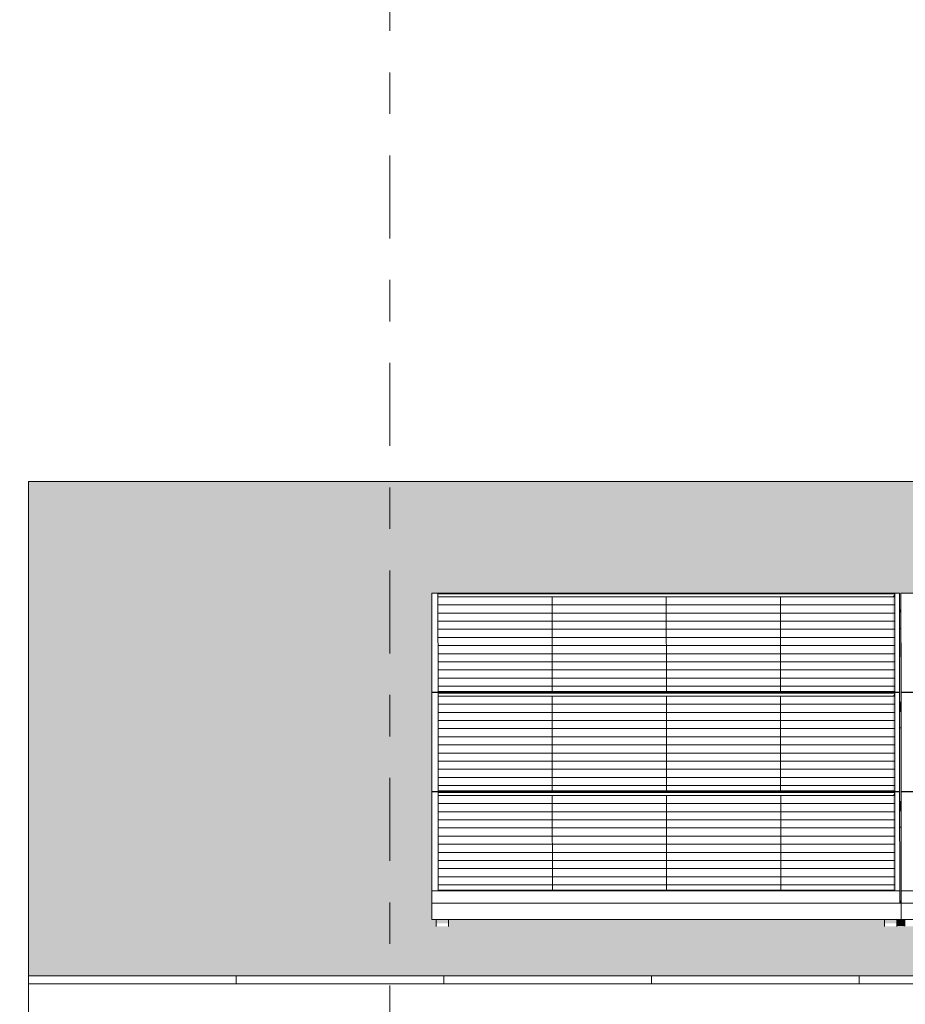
# Model space of a CAD drawing. Header units: metres. Extents: x -111 to -1, y -8 to 26.
# Tile 25 of 256: x -58.64 to -56.51, y 5.95 to 8.33. Entities that reach past the tile are written whole.
import ezdxf
from ezdxf.enums import TextEntityAlignment as Align

# ---------------------------------------------------------------- set-up
doc = ezdxf.new("R2010")
doc.units = ezdxf.units.M
doc.header["$MEASUREMENT"] = 0
doc.linetypes.add('Raster', pattern=[0.4, 0.2, -0.1, 0, -0.1])
for name, color, linetype in [('30 Dachaufbau', 7, 'Continuous'), ('70 PV-Anlage', 7, 'Continuous'), ('90 Achsraster', 7, 'Continuous'), ('94 Genehmigungsplanung Bemaßung', 7, 'Continuous')]:
    doc.layers.add(name, color=color, linetype=linetype)
doc.styles.add('ERSTELLTER_STIL_1', font='arial.ttf')
doc.styles.add('ERSTELLTER_STIL_2', font='arial.ttf')
doc.dimstyles.new('ERSTELLTER_STIL__1', dxfattribs={"dimtxt": 0.25, "dimasz": 0.19, "dimexe": 0.18, "dimexo": 0.1, "dimgap": 0, "dimtad": 1, "dimtih": 1, "dimtoh": 1, "dimzin": 0, "dimdsep": 46, "dimtxsty": 'ERSTELLTER_STIL_2', "dimblk": 'ARROWHEAD_6', "dimblk1": 'ARROWHEAD_6', "dimblk2": 'ARROWHEAD_6', "dimcen": 0.09, "dimclrd": 7, "dimclre": 7, "dimclrt": 7, "dimazin": 0, "dimtfac": 1, "dimtdec": 4, "dimtmove": 0, "dimatfit": 3, "dimfxl": 1, "dimtolj": 1, "dimtzin": 0, "dimarcsym": 0})

# ---------------------------------------------------------------- blocks, each defined once
blk = doc.blocks.new('*X3', base_point=(-27236.1321, 0))
at = {"layer": '30 Dachaufbau', "color": 7, "linetype": 'Continuous', "lineweight": 13}
for p, q in [((-58.1225, 6.0035), (-58.1225, 6.0233)), ((-58.1225, 6.0035), (-58.1225, 6.0233)), ((-57.6225, 6.0035), (-57.6225, 6.0233)), ((-57.6225, 6.0035), (-57.6225, 6.0233)), ((-57.1225, 6.0035), (-57.1225, 6.0233)), ((-57.1225, 6.0035), (-57.1225, 6.0233)), ((-56.6225, 6.0035), (-56.6225, 6.0233)), ((-56.6225, 6.0035), (-56.6225, 6.0233))]:
    blk.add_line(p, q, dxfattribs=at)
blk = doc.blocks.new('*X4', base_point=(-27236.1321, 0))
at = {"layer": '30 Dachaufbau', "linetype": 'Continuous', "lineweight": 0, "true_color": 0x000000}
blk.add_hatch(color=18, dxfattribs=at).paths.add_polyline_path([(-56.5215, 6.8599), (-56.525, 6.8599), (-56.5249, 6.6824), (-56.5214, 6.6824)])
blk = doc.blocks.new('*X5', base_point=(-27236.1321, 0))
at = {"layer": '30 Dachaufbau', "linetype": 'Continuous', "lineweight": 0, "true_color": 0x000000}
blk.add_hatch(color=18, dxfattribs=at).paths.add_polyline_path([(-56.5249, 6.6205), (-56.5247, 6.443), (-56.5213, 6.443), (-56.5214, 6.6205)])
blk = doc.blocks.new('*X6', base_point=(-27236.1321, 0))
at = {"layer": '30 Dachaufbau', "linetype": 'Continuous', "lineweight": 0, "true_color": 0x000000}
blk.add_hatch(color=18, dxfattribs=at).paths.add_polyline_path([(-56.5247, 6.3811), (-56.5246, 6.2278), (-56.5246, 6.2036), (-56.5211, 6.2036), (-56.5212, 6.3811)])
blk = doc.blocks.new('*X106', base_point=(-27236.1321, 0))
at = {"layer": '30 Dachaufbau', "linetype": 'Continuous', "lineweight": 0, "true_color": 0x000000}
h = blk.add_hatch(color=18, dxfattribs=at)
h.paths.add_polyline_path([(-58.6225, 7.2143), (-58.6225, 6.0233), (-16.8411, 6.0233), (-16.8411, 7.2143), (-22.8511, 7.2143), (-22.8511, 7.0042), (-37.6511, 7.0042), (-37.6511, 7.2143)])
h.paths.add_polyline_path([(-57.6516, 6.9157), (-57.6516, 6.9454), (-56.5251, 6.9454), (-56.525, 6.9051), (-56.5216, 6.9051), (-56.5216, 6.9157), (-56.5216, 6.9454), (-55.3951, 6.9454), (-55.395, 6.9051), (-55.3916, 6.9051), (-55.3916, 6.9157), (-55.3916, 6.9454), (-54.2651, 6.9454), (-54.265, 6.9051), (-54.2616, 6.9051), (-54.2616, 6.9157), (-54.2616, 6.9454), (-53.1351, 6.9454), (-53.135, 6.9051), (-53.1316, 6.9051), (-53.1316, 6.9157), (-53.1316, 6.9454), (-52.0051, 6.9454), (-52.005, 6.9051), (-52.0016, 6.9051), (-52.0016, 6.9157), (-52.0016, 6.9454), (-50.8751, 6.9454), (-50.875, 6.9051), (-50.8716, 6.9051), (-50.8716, 6.9157), (-50.8716, 6.9454), (-49.7451, 6.9454), (-49.745, 6.9051), (-49.7416, 6.9051), (-49.7416, 6.9157), (-49.7416, 6.9454), (-48.6151, 6.9454), (-48.615, 6.9051), (-48.6116, 6.9051), (-48.6116, 6.9157), (-48.6116, 6.9454), (-47.4851, 6.9454), (-47.485, 6.9051), (-47.4816, 6.9051), (-47.4816, 6.9157), (-47.4816, 6.9454), (-46.3551, 6.9454), (-46.355, 6.9051), (-46.3516, 6.9051), (-46.3516, 6.9157), (-46.3516, 6.9454), (-45.2251, 6.9454), (-45.225, 6.9051), (-45.2216, 6.9051), (-45.2216, 6.9157), (-45.2216, 6.9454), (-44.0951, 6.9454), (-44.095, 6.9051), (-44.0916, 6.9051), (-44.0916, 6.9157), (-44.0916, 6.9454), (-42.9651, 6.9454), (-42.965, 6.9051), (-42.9616, 6.9051), (-42.9616, 6.9157), (-42.9616, 6.9454), (-41.8351, 6.9454), (-41.835, 6.9051), (-41.8316, 6.9051), (-41.8316, 6.9157), (-41.8316, 6.9454), (-40.7051, 6.9454), (-40.705, 6.9051), (-40.7016, 6.9051), (-40.7016, 6.9157), (-40.7016, 6.9454), (-39.5751, 6.9454), (-39.575, 6.9051), (-39.5716, 6.9051), (-39.5716, 6.9157), (-39.5716, 6.9454), (-38.4451, 6.9454), (-38.445, 6.9051), (-38.4416, 6.9051), (-38.4416, 6.9157), (-38.4416, 6.9454), (-37.3151, 6.9454), (-37.315, 6.9051), (-37.3116, 6.9051), (-37.3116, 6.9157), (-37.3116, 6.9454), (-36.1851, 6.9454), (-36.185, 6.9051), (-36.1816, 6.9051), (-36.1816, 6.9157), (-36.1816, 6.9454), (-35.0551, 6.9454), (-35.055, 6.9051), (-35.0516, 6.9051), (-35.0516, 6.9157), (-35.0516, 6.9454), (-33.9251, 6.9454), (-33.925, 6.9051), (-33.9216, 6.9051), (-33.9216, 6.9157), (-33.9216, 6.9454), (-32.7951, 6.9454), (-32.795, 6.9051), (-32.7916, 6.9051), (-32.7916, 6.9157), (-32.7916, 6.9454), (-31.6651, 6.9454), (-31.665, 6.9051), (-31.6616, 6.9051), (-31.6616, 6.9157), (-31.6616, 6.9454), (-30.5351, 6.9454), (-30.535, 6.9051), (-30.5316, 6.9051), (-30.5316, 6.9157), (-30.5316, 6.9454), (-29.4051, 6.9454), (-29.405, 6.9051), (-29.4016, 6.9051), (-29.4016, 6.9157), (-29.4016, 6.9454), (-28.2751, 6.9454), (-28.275, 6.9051), (-28.2716, 6.9051), (-28.2716, 6.9157), (-28.2716, 6.9454), (-27.1451, 6.9454), (-27.145, 6.9051), (-27.1416, 6.9051), (-27.1416, 6.9157), (-27.1416, 6.9454), (-26.0151, 6.9454), (-26.015, 6.9051), (-26.0116, 6.9051), (-26.0116, 6.9157), (-26.0116, 6.9454), (-24.8851, 6.9454), (-24.885, 6.9051), (-24.8816, 6.9051), (-24.8816, 6.9157), (-24.8816, 6.9454), (-23.7551, 6.9454), (-23.755, 6.9051), (-23.7516, 6.9051), (-23.7516, 6.9157), (-23.7516, 6.9454), (-22.6251, 6.9454), (-22.625, 6.9051), (-22.6216, 6.9051), (-22.6216, 6.9157), (-22.6216, 6.9454), (-21.4951, 6.9454), (-21.495, 6.9051), (-21.4916, 6.9051), (-21.4916, 6.9157), (-21.4916, 6.9454), (-20.3651, 6.9454), (-20.365, 6.9051), (-20.3616, 6.9051), (-20.3616, 6.9157), (-20.3616, 6.9454), (-19.2351, 6.9454), (-19.235, 6.9051), (-19.2316, 6.9051), (-19.2316, 6.9157), (-19.2316, 6.9454), (-18.1051, 6.9454), (-18.105, 6.9051), (-18.1016, 6.9051), (-18.1016, 6.8995), (-18.1016, 6.8599), (-18.105, 6.8599), (-18.1049, 6.6824), (-18.1014, 6.6824), (-18.1014, 6.6768), (-18.1014, 6.6657), (-18.1014, 6.6601), (-18.1014, 6.6205), (-18.1049, 6.6205), (-18.1047, 6.443), (-18.1013, 6.443), (-18.1012, 6.4374), (-18.1012, 6.4263), (-18.1012, 6.4207), (-18.1012, 6.3811), (-18.1047, 6.3811), (-18.1046, 6.2278), (-18.1046, 6.2036), (-18.1011, 6.2036), (-18.1011, 6.1981), (-18.1011, 6.1584), (-18.1111, 6.1584), (-18.1111, 6.1427), (-18.1411, 6.1427), (-18.1411, 6.1434), (-18.1411, 6.1469), (-18.1411, 6.1584), (-19.1911, 6.1584), (-19.1911, 6.1427), (-19.2211, 6.1427), (-19.2211, 6.1434), (-19.2211, 6.1469), (-19.2211, 6.1584), (-19.2411, 6.1584), (-19.2411, 6.1427), (-19.2711, 6.1427), (-19.2711, 6.1434), (-19.2711, 6.1469), (-19.2711, 6.1584), (-20.3211, 6.1584), (-20.3211, 6.1427), (-20.3511, 6.1427), (-20.3511, 6.1434), (-20.3511, 6.1469), (-20.3511, 6.1584), (-20.3711, 6.1584), (-20.3711, 6.1427), (-20.4011, 6.1427), (-20.4011, 6.1434), (-20.4011, 6.1469), (-20.4011, 6.1584), (-21.4511, 6.1584), (-21.4511, 6.1427), (-21.4811, 6.1427), (-21.4811, 6.1434), (-21.4811, 6.1468), (-21.4811, 6.1584), (-21.5011, 6.1584), (-21.5011, 6.1427), (-21.5311, 6.1427), (-21.5311, 6.1434), (-21.5311, 6.1469), (-21.5311, 6.1584), (-22.5811, 6.1584), (-22.5811, 6.1427), (-22.6111, 6.1427), (-22.6111, 6.1434), (-22.6111, 6.1468), (-22.6111, 6.1584), (-22.6311, 6.1584), (-22.6311, 6.1427), (-22.6611, 6.1427), (-22.6611, 6.1434), (-22.6611, 6.1469), (-22.6611, 6.1584), (-23.7111, 6.1584), (-23.7111, 6.1427), (-23.7411, 6.1427), (-23.7411, 6.1434), (-23.7411, 6.1468), (-23.7411, 6.1584), (-23.7611, 6.1584), (-23.7611, 6.1427), (-23.7911, 6.1427), (-23.7911, 6.1434), (-23.7911, 6.1468), (-23.7911, 6.1584), (-24.8411, 6.1584), (-24.8411, 6.1426), (-24.8711, 6.1426), (-24.8711, 6.1434), (-24.8711, 6.1468), (-24.8711, 6.1584), (-24.8911, 6.1584), (-24.8911, 6.1426), (-24.9211, 6.1426), (-24.9211, 6.1434), (-24.9211, 6.1468), (-24.9211, 6.1584), (-25.9711, 6.1584), (-25.9711, 6.1426), (-26.0011, 6.1426), (-26.0011, 6.1434), (-26.0011, 6.1468), (-26.0011, 6.1584), (-26.0211, 6.1584), (-26.0211, 6.1426), (-26.0511, 6.1426), (-26.0511, 6.1434), (-26.0511, 6.1468), (-26.0511, 6.1584), (-27.1011, 6.1584), (-27.1011, 6.1426), (-27.1311, 6.1426), (-27.1311, 6.1434), (-27.1311, 6.1468), (-27.1311, 6.1584), (-27.1511, 6.1584), (-27.1511, 6.1426), (-27.1811, 6.1426), (-27.1811, 6.1434), (-27.1811, 6.1468), (-27.1811, 6.1584), (-28.2311, 6.1584), (-28.2311, 6.1426), (-28.2611, 6.1426), (-28.2611, 6.1434), (-28.2611, 6.1468), (-28.2611, 6.1584), (-28.2811, 6.1584), (-28.2811, 6.1426), (-28.3111, 6.1426), (-28.3111, 6.1434), (-28.3111, 6.1468), (-28.3111, 6.1584), (-29.3611, 6.1584), (-29.3611, 6.1426), (-29.3911, 6.1426), (-29.3911, 6.1434), (-29.3911, 6.1467), (-29.3911, 6.1584), (-29.4111, 6.1584), (-29.4111, 6.1426), (-29.4411, 6.1426), (-29.4411, 6.1434), (-29.4411, 6.1468), (-29.4411, 6.1584), (-30.4911, 6.1584), (-30.4911, 6.1426), (-30.5211, 6.1426), (-30.5211, 6.1434), (-30.5211, 6.1468), (-30.5211, 6.1584), (-30.5411, 6.1584), (-30.5411, 6.1426), (-30.5711, 6.1426), (-30.5711, 6.1434), (-30.5711, 6.1468), (-30.5711, 6.1584), (-31.6211, 6.1584), (-31.6211, 6.1426), (-31.6511, 6.1426), (-31.6511, 6.1434), (-31.6511, 6.1467), (-31.6511, 6.1584), (-31.6711, 6.1584), (-31.6711, 6.1426), (-31.7011, 6.1426), (-31.7011, 6.1434), (-31.7011, 6.1467), (-31.7011, 6.1584), (-32.7511, 6.1584), (-32.7511, 6.1425), (-32.7811, 6.1425), (-32.7811, 6.1434), (-32.7811, 6.1467), (-32.7811, 6.1584), (-32.8011, 6.1584), (-32.8011, 6.1425), (-32.8311, 6.1425), (-32.8311, 6.1434), (-32.8311, 6.1467), (-32.8311, 6.1584), (-33.8811, 6.1584), (-33.8811, 6.1425), (-33.9111, 6.1425), (-33.9111, 6.1434), (-33.9111, 6.1467), (-33.9111, 6.1584), (-33.9311, 6.1584), (-33.9311, 6.1425), (-33.9611, 6.1425), (-33.9611, 6.1434), (-33.9611, 6.1467), (-33.9611, 6.1584), (-35.0111, 6.1584), (-35.0111, 6.1425), (-35.0411, 6.1425), (-35.0411, 6.1434), (-35.0411, 6.1467), (-35.0411, 6.1584), (-35.0611, 6.1584), (-35.0611, 6.1425), (-35.0911, 6.1425), (-35.0911, 6.1434), (-35.0911, 6.1467), (-35.0911, 6.1584), (-36.1411, 6.1584), (-36.1411, 6.1425), (-36.1711, 6.1425), (-36.1711, 6.1434), (-36.1711, 6.1466), (-36.1711, 6.1584), (-36.1911, 6.1584), (-36.1911, 6.1425), (-36.2211, 6.1425), (-36.2211, 6.1434), (-36.2211, 6.1467), (-36.2211, 6.1584), (-37.2711, 6.1584), (-37.2711, 6.1425), (-37.3011, 6.1425), (-37.3011, 6.1434), (-37.3011, 6.1467), (-37.3011, 6.1584), (-37.3211, 6.1584), (-37.3211, 6.1425), (-37.3511, 6.1425), (-37.3511, 6.1434), (-37.3511, 6.1467), (-37.3511, 6.1584), (-38.4011, 6.1584), (-38.4011, 6.1425), (-38.4311, 6.1425), (-38.4311, 6.1434), (-38.4311, 6.1466), (-38.4311, 6.1584), (-38.4511, 6.1584), (-38.4511, 6.1425), (-38.4811, 6.1425), (-38.4811, 6.1434), (-38.4811, 6.1467), (-38.4811, 6.1584), (-39.5311, 6.1584), (-39.5311, 6.1424), (-39.5611, 6.1424), (-39.5611, 6.1434), (-39.5611, 6.1466), (-39.5611, 6.1584), (-39.5811, 6.1584), (-39.5811, 6.1424), (-39.6111, 6.1424), (-39.6111, 6.1434), (-39.6111, 6.1466), (-39.6111, 6.1584), (-40.6611, 6.1584), (-40.6611, 6.1424), (-40.6911, 6.1424), (-40.6911, 6.1434), (-40.6911, 6.1466), (-40.6911, 6.1584), (-40.7111, 6.1584), (-40.7111, 6.1424), (-40.7411, 6.1424), (-40.7411, 6.1434), (-40.7411, 6.1466), (-40.7411, 6.1584), (-41.7911, 6.1584), (-41.7911, 6.1424), (-41.8211, 6.1424), (-41.8211, 6.1434), (-41.8211, 6.1466), (-41.8211, 6.1584), (-41.8411, 6.1584), (-41.8411, 6.1424), (-41.8711, 6.1424), (-41.8711, 6.1434), (-41.8711, 6.1466), (-41.8711, 6.1584), (-42.9211, 6.1584), (-42.9211, 6.1424), (-42.9511, 6.1424), (-42.9511, 6.1434), (-42.9511, 6.1466), (-42.9511, 6.1584), (-42.9711, 6.1584), (-42.9711, 6.1424), (-43.0011, 6.1424), (-43.0011, 6.1434), (-43.0011, 6.1466), (-43.0011, 6.1584), (-44.0511, 6.1584), (-44.0511, 6.1424), (-44.0811, 6.1424), (-44.0811, 6.1434), (-44.0811, 6.1466), (-44.0811, 6.1584), (-44.1011, 6.1584), (-44.1011, 6.1424), (-44.1311, 6.1424), (-44.1311, 6.1434), (-44.1311, 6.1466), (-44.1311, 6.1584), (-45.1811, 6.1584), (-45.1811, 6.1424), (-45.2111, 6.1424), (-45.2111, 6.1434), (-45.2111, 6.1466), (-45.2111, 6.1584), (-45.2311, 6.1584), (-45.2311, 6.1424), (-45.2611, 6.1424), (-45.2611, 6.1434), (-45.2611, 6.1466), (-45.2611, 6.1584), (-46.3111, 6.1584), (-46.3111, 6.1424), (-46.3411, 6.1424), (-46.3411, 6.1434), (-46.3411, 6.1465), (-46.3411, 6.1584), (-46.3611, 6.1584), (-46.3611, 6.1424), (-46.3911, 6.1424), (-46.3911, 6.1434), (-46.3911, 6.1466), (-46.3911, 6.1584), (-47.4411, 6.1584), (-47.4411, 6.1423), (-47.4711, 6.1423), (-47.4711, 6.1434), (-47.4711, 6.1465), (-47.4711, 6.1584), (-47.4911, 6.1584), (-47.4911, 6.1423), (-47.5211, 6.1423), (-47.5211, 6.1434), (-47.5211, 6.1465), (-47.5211, 6.1584), (-48.5711, 6.1584), (-48.5711, 6.1423), (-48.6011, 6.1423), (-48.6011, 6.1434), (-48.6011, 6.1465), (-48.6011, 6.1584), (-48.6211, 6.1584), (-48.6211, 6.1423), (-48.6511, 6.1423), (-48.6511, 6.1434), (-48.6511, 6.1465), (-48.6511, 6.1584), (-49.7011, 6.1584), (-49.7011, 6.1423), (-49.7311, 6.1423), (-49.7311, 6.1434), (-49.7311, 6.1465), (-49.7311, 6.1584), (-49.7511, 6.1584), (-49.7511, 6.1423), (-49.7811, 6.1423), (-49.7811, 6.1434), (-49.7811, 6.1465), (-49.7811, 6.1584), (-50.8311, 6.1584), (-50.8311, 6.1423), (-50.8611, 6.1423), (-50.8611, 6.1434), (-50.8611, 6.1465), (-50.8611, 6.1584), (-50.8811, 6.1584), (-50.8811, 6.1423), (-50.9111, 6.1423), (-50.9111, 6.1434), (-50.9111, 6.1465), (-50.9111, 6.1584), (-51.9611, 6.1584), (-51.9611, 6.1423), (-51.9911, 6.1423), (-51.9911, 6.1434), (-51.9911, 6.1464), (-51.9911, 6.1584), (-52.0111, 6.1584), (-52.0111, 6.1423), (-52.0411, 6.1423), (-52.0411, 6.1434), (-52.0411, 6.1465), (-52.0411, 6.1584), (-53.0911, 6.1584), (-53.0911, 6.1423), (-53.1211, 6.1423), (-53.1211, 6.1434), (-53.1211, 6.1465), (-53.1211, 6.1584), (-53.1411, 6.1584), (-53.1411, 6.1423), (-53.1711, 6.1423), (-53.1711, 6.1434), (-53.1711, 6.1464), (-53.1711, 6.1584), (-54.2211, 6.1584), (-54.2211, 6.1423), (-54.2511, 6.1423), (-54.2511, 6.1434), (-54.2511, 6.1464), (-54.2511, 6.1584), (-54.2711, 6.1584), (-54.2711, 6.1423), (-54.3011, 6.1423), (-54.3011, 6.1434), (-54.3011, 6.1464), (-54.3011, 6.1584), (-55.3511, 6.1584), (-55.3511, 6.1422), (-55.3811, 6.1422), (-55.3811, 6.1434), (-55.3811, 6.1464), (-55.3811, 6.1584), (-55.4011, 6.1584), (-55.4011, 6.1422), (-55.4311, 6.1422), (-55.4311, 6.1434), (-55.4311, 6.1464), (-55.4311, 6.1584), (-56.4811, 6.1584), (-56.4811, 6.1422), (-56.5111, 6.1422), (-56.5111, 6.1434), (-56.5111, 6.1464), (-56.5111, 6.1584), (-56.5311, 6.1584), (-56.5311, 6.1422), (-56.5611, 6.1422), (-56.5611, 6.1434), (-56.5611, 6.1464), (-56.5611, 6.1584), (-57.6111, 6.1584), (-57.6111, 6.1422), (-57.6411, 6.1422), (-57.6411, 6.1434), (-57.6411, 6.1464), (-57.6411, 6.1584), (-57.6511, 6.1584), (-57.6511, 6.164), (-57.6511, 6.2036), (-57.6512, 6.3811), (-57.6512, 6.3811), (-57.6512, 6.3867), (-57.6512, 6.3978), (-57.6513, 6.4034), (-57.6513, 6.443), (-57.6514, 6.6205), (-57.6514, 6.6205), (-57.6514, 6.6261), (-57.6514, 6.6372), (-57.6514, 6.6428), (-57.6514, 6.6824), (-57.6515, 6.8599), (-57.6516, 6.8599), (-57.6516, 6.8654), (-57.6516, 6.9051)], flags=0)
blk = doc.blocks.new('Standard-Rastermarker[11]_1', base_point=(-57.7525, 10))
at = {"layer": '90 Achsraster', "color": 14, "linetype": 'Raster', "lineweight": 18, "true_color": 0xa80000}
blk.add_line((-57.7525, 9), (-57.7525, -1), dxfattribs=at)
at = {"layer": '90 Achsraster', "color": 14, "lineweight": 18, "true_color": 0xa80000, "style": 'ERSTELLTER_STIL_1'}
for tag, p in [('AC_MarkerText_1_0', (-57.7525, 10.5)), ('AC_MarkerText_1_1', (-57.7525, -2.2))]:
    blk.add_attdef(tag, text='', height=0.3, rotation=360, dxfattribs=at).set_placement(p, align=Align.TOP_CENTER)
blk = doc.blocks.new('*D128', base_point=(-27236.1321, 0))
at = {"layer": '94 Genehmigungsplanung Bemaßung', "color": 7, "linetype": 'Continuous', "lineweight": 13}
for p, q in [((-58.1625, 9.3843), (-58.1625, 9.7593)), ((-17.3411, 9.3843), (-17.3411, 9.7593)), ((-58.0625, 9.6718), (-58.2625, 9.4718)), ((-17.2411, 9.6718), (-17.4411, 9.4718)), ((-58.3125, 9.5718), (-58.1625, 9.5718)), ((-58.1625, 9.5718), (-17.3411, 9.5718))]:
    blk.add_line(p, q, dxfattribs=at)
at = {"layer": '94 Genehmigungsplanung Bemaßung', "color": 7, "lineweight": 13, "insert": (-38.1808, 9.6218), "char_height": 0.25, "attachment_point": 7, "style": 'ERSTELLTER_STIL_2'}
blk.add_mtext('\\A1;{\\pql;\\fArial|b0|i0|c0|p0;\\W1.000000;40,82}', dxfattribs=at)
blk = doc.blocks.new('ARROWHEAD_6')
at = {"color": 0, "linetype": 'Continuous', "lineweight": 0}
for p, q in [((-0.5, -0.5), (0.5, 0.5)), ((0, 0), (-1, 0))]:
    blk.add_line(p, q, dxfattribs=at)
blk = doc.blocks.new('*D131', base_point=(-27236.1321, 0))
at = {"layer": '94 Genehmigungsplanung Bemaßung', "color": 7, "linetype": 'Continuous', "lineweight": 13}
for p, q in [((-58.1625, 8.6208), (-58.1625, 8.9958)), ((-57.7525, 8.6208), (-57.7525, 8.9958)), ((-58.0625, 8.9083), (-58.2625, 8.7083)), ((-57.6525, 8.9083), (-57.8525, 8.7083)), ((-58.3125, 8.8083), (-58.1625, 8.8083)), ((-58.1625, 8.8083), (-57.7525, 8.8083))]:
    blk.add_line(p, q, dxfattribs=at)
at = {"layer": '94 Genehmigungsplanung Bemaßung', "color": 7, "lineweight": 13, "insert": (-58.6439, 8.8583), "char_height": 0.25, "attachment_point": 7, "style": 'ERSTELLTER_STIL_2'}
blk.add_mtext('\\A1;{\\pql;\\fArial|b0|i0|c0|p0;\\W1.000000;41}', dxfattribs=at)

msp = doc.modelspace()

# ---------------------------------------------------------------- hatches: boundary and pattern name
at = {"layer": '30 Dachaufbau', "linetype": 'Continuous', "lineweight": 0, "true_color": 0x000000}
for points in [[(-57.7077, 6.1478), (-57.6622, 6.1427), (-57.6459, 6.1427), (-57.6411, 6.1422), (-57.6411, 6.1464), (-57.6411, 6.1584), (-57.6511, 6.1584), (-57.6511, 6.164), (-57.6511, 6.2036), (-57.6512, 6.3811), (-57.6512, 6.3811), (-57.6512, 6.3867), (-57.6512, 6.3978), (-57.6513, 6.4034), (-57.6513, 6.443), (-57.6514, 6.6205), (-57.6514, 6.6205), (-57.6514, 6.6261), (-57.6514, 6.6372), (-57.6514, 6.6428), (-57.6514, 6.6824), (-57.6515, 6.8599), (-57.6516, 6.8599), (-57.6516, 6.8654), (-57.7081, 6.8654), (-57.708, 6.6265), (-57.7036, 6.626), (-57.708, 6.626), (-57.7078, 6.3871), (-57.7034, 6.3867), (-57.7078, 6.3867)], [(-56.5215, 6.8599), (-56.525, 6.8599), (-56.5249, 6.6824), (-56.5214, 6.6824)], [(-56.5249, 6.6205), (-56.5247, 6.443), (-56.5213, 6.443), (-56.5214, 6.6205)], [(-56.5247, 6.3811), (-56.5246, 6.2278), (-56.5246, 6.2036), (-56.5211, 6.2036), (-56.5212, 6.3811)], [(-57.6111, 6.1427), (-56.5659, 6.1428), (-56.5611, 6.1422), (-56.5611, 6.1464), (-56.5611, 6.1584), (-57.6111, 6.1584)], [(-56.5311, 6.1428), (-56.5159, 6.1428), (-56.5111, 6.1422), (-56.5111, 6.1464), (-56.5111, 6.1584), (-56.5311, 6.1584)]]:
    msp.add_hatch(color=18, dxfattribs=at).paths.add_polyline_path(points)
at = {"layer": '70 PV-Anlage', "linetype": 'Continuous', "lineweight": 0, "true_color": 0x000000}
for points in [[(-57.6516, 6.9454), (-57.6516, 6.9157), (-57.6516, 6.9051), (-57.6516, 6.9028), (-57.6514, 6.6782), (-57.6514, 6.7065)], [(-56.5414, 6.9364), (-56.5366, 6.9364), (-56.5366, 6.9438)], [(-56.5413, 6.7086), (-56.5364, 6.7086), (-56.5366, 6.9255), (-56.5366, 6.9364), (-56.5414, 6.9364)], [(-56.5366, 6.9255), (-56.5364, 6.7086), (-56.5366, 6.9438)], [(-56.5216, 6.9157), (-56.5216, 6.9051), (-56.5216, 6.9028), (-56.5214, 6.6782), (-56.5214, 6.7065), (-56.5216, 6.9454)], [(-57.6516, 6.9051), (-57.6516, 6.8654), (-57.6516, 6.8599), (-57.6516, 6.8995)], [(-56.525, 6.9051), (-56.525, 6.8995), (-56.5216, 6.8995), (-56.5216, 6.9028), (-56.5216, 6.9051)], [(-57.6516, 6.8995), (-57.6516, 6.8599), (-57.6515, 6.8599)], [(-56.525, 6.8995), (-56.525, 6.8599), (-56.5216, 6.8599), (-56.5216, 6.8624), (-56.5216, 6.8995)], [(-56.5216, 6.8624), (-56.5216, 6.8599), (-56.5216, 6.8995), (-56.5216, 6.9028)], [(-56.5216, 6.8995), (-56.5216, 6.8599), (-56.5215, 6.8599)], [(-57.6514, 6.706), (-57.6514, 6.6763), (-57.6512, 6.4374), (-57.6512, 6.4671)], [(-56.5413, 6.697), (-56.5364, 6.697), (-56.5364, 6.7044)], [(-56.5413, 6.697), (-56.5411, 6.4692), (-56.5363, 6.4692), (-56.5364, 6.697)], [(-56.5364, 6.7044), (-56.5364, 6.697), (-56.5362, 6.4692)], [(-56.5214, 6.706), (-56.5214, 6.6763), (-56.5212, 6.4374), (-56.5212, 6.4671)], [(-57.6514, 6.6428), (-57.6514, 6.6378), (-57.6514, 6.6782), (-57.6514, 6.6824)], [(-57.6514, 6.6763), (-57.6514, 6.6372), (-57.6514, 6.6657)], [(-56.5249, 6.6824), (-56.5249, 6.6768), (-56.5214, 6.6768), (-56.5214, 6.6782), (-56.5214, 6.6824)], [(-56.5249, 6.6768), (-56.5249, 6.6657), (-56.5214, 6.6657), (-56.5214, 6.6768)], [(-57.6514, 6.6261), (-57.6514, 6.6205), (-57.6514, 6.6601), (-57.6514, 6.6657)], [(-57.6514, 6.6601), (-57.6514, 6.6205), (-57.6514, 6.6205)], [(-56.5249, 6.6657), (-56.5249, 6.6601), (-56.5214, 6.6601), (-56.5214, 6.6657)], [(-56.5249, 6.6601), (-56.5249, 6.6205), (-56.5214, 6.6205), (-56.5214, 6.6261), (-56.5214, 6.6601)], [(-56.5214, 6.6261), (-56.5214, 6.6205), (-56.5214, 6.6601), (-56.5214, 6.6657)], [(-56.5214, 6.6601), (-56.5214, 6.6205), (-56.5214, 6.6205)], [(-57.6512, 6.4369), (-57.6512, 6.4263), (-57.6512, 6.4221), (-57.6511, 6.1981), (-57.6511, 6.2278), (-57.6512, 6.4667)], [(-56.5411, 6.4576), (-56.5362, 6.4576), (-56.5362, 6.4651)], [(-56.541, 6.2298), (-56.5361, 6.2298), (-56.5362, 6.4448), (-56.5362, 6.4576), (-56.5411, 6.4576)], [(-56.5361, 6.2313), (-56.5362, 6.4651), (-56.5362, 6.4448)], [(-56.5212, 6.4667), (-56.5212, 6.4369), (-56.5212, 6.4263), (-56.5212, 6.4221), (-56.5211, 6.1981), (-56.5211, 6.2278)], [(-57.6513, 6.4034), (-57.6512, 6.3978), (-57.6512, 6.4374), (-57.6513, 6.443)], [(-57.6512, 6.4369), (-57.6512, 6.3978), (-57.6512, 6.4263)], [(-56.5213, 6.443), (-56.5247, 6.443), (-56.5247, 6.4374), (-56.5213, 6.4374)], [(-56.5247, 6.4374), (-56.5247, 6.4263), (-56.5212, 6.4263), (-56.5212, 6.4374)], [(-57.6512, 6.3867), (-57.6512, 6.3817), (-57.6512, 6.4221), (-57.6512, 6.4263)], [(-57.6512, 6.4207), (-57.6512, 6.3811), (-57.6512, 6.3811)], [(-56.5212, 6.4263), (-56.5247, 6.4263), (-56.5247, 6.4207), (-56.5212, 6.4207), (-56.5212, 6.4221)], [(-56.5247, 6.4207), (-56.5247, 6.3811), (-56.5212, 6.3811), (-56.5212, 6.4207)], [(-56.5212, 6.4207), (-56.5212, 6.3811), (-56.5212, 6.3811)], [(-57.6511, 6.2036), (-57.6511, 6.164), (-57.6511, 6.1584), (-57.6511, 6.1981)], [(-56.5246, 6.1984), (-56.5211, 6.1981), (-56.5211, 6.201), (-56.5211, 6.2036), (-56.5246, 6.2036)], [(-57.6411, 6.1464), (-57.6411, 6.1434), (-57.6411, 6.1584)], [(-57.6111, 6.1584), (-57.6411, 6.1584), (-57.6411, 6.1495), (-57.6111, 6.1495)], [(-56.5611, 6.1584), (-56.5611, 6.1464), (-56.5611, 6.1434)], [(-56.5311, 6.1584), (-56.5611, 6.1584), (-56.5611, 6.1495), (-56.5311, 6.1495)], [(-56.5111, 6.1584), (-56.5111, 6.1464), (-56.5111, 6.1434)]]:
    msp.add_hatch(color=18, dxfattribs=at).paths.add_polyline_path(points)

# ---------------------------------------------------------------- linework, layer by layer
at = {"layer": '30 Dachaufbau', "color": 7, "linetype": 'Continuous', "lineweight": 13}
for p, q in [((-58.6225, 7.2143), (-58.6225, 6.0233)), ((-37.6511, 7.2143), (-58.6225, 7.2143)), ((-58.6225, 6.0035), (-58.6225, 6.0233)), ((-58.6225, 6.0233), (-16.8411, 6.0233)), ((-58.6225, 5.9044), (-58.6225, 6.0035)), ((-16.8411, 6.0035), (-58.6225, 6.0035))]:
    msp.add_line(p, q, dxfattribs=at)
at = {"layer": '70 PV-Anlage', "color": 7, "linetype": 'Continuous', "lineweight": 13}
for p, q in [((-56.5251, 6.9454), (-57.6516, 6.9454)), ((-57.6516, 6.9454), (-57.6514, 6.7065)), ((-57.6516, 6.9157), (-57.6516, 6.9454)), ((-57.6364, 6.7086), (-57.6366, 6.9438)), ((-57.6366, 6.9438), (-56.5366, 6.9438)), ((-56.5366, 6.9364), (-57.6366, 6.9364)), ((-57.3616, 6.9364), (-57.3616, 6.9365)), ((-57.3614, 6.7086), (-57.3616, 6.9364)), ((-57.0866, 6.9364), (-57.0866, 6.9365)), ((-57.0864, 6.7086), (-57.0866, 6.9364)), ((-56.8116, 6.9364), (-56.8116, 6.9365)), ((-56.8114, 6.7086), (-56.8116, 6.9364)), ((-56.5366, 6.9438), (-56.5364, 6.7086)), ((-56.5366, 6.9364), (-56.5366, 6.9438)), ((-56.5249, 6.7065), (-56.5251, 6.9454)), ((-55.3951, 6.9454), (-56.5216, 6.9454)), ((-56.5216, 6.9454), (-56.5214, 6.7065)), ((-56.5216, 6.9157), (-56.5216, 6.9454)), ((-57.6516, 6.9157), (-57.6516, 6.9051)), ((-57.6516, 6.9051), (-57.6516, 6.8995)), ((-57.6366, 6.9169), (-56.5366, 6.9169)), ((-56.5216, 6.9051), (-56.525, 6.9051)), ((-56.5216, 6.9157), (-56.5216, 6.9051)), ((-56.5216, 6.9051), (-56.5216, 6.8995)), ((-57.6516, 6.8599), (-57.6516, 6.8995)), ((-57.6516, 6.8995), (-57.6514, 6.6824)), ((-57.6365, 6.8973), (-56.5365, 6.8973)), ((-56.525, 6.8995), (-56.5216, 6.8995)), ((-56.5216, 6.8599), (-56.5216, 6.8995)), ((-56.5216, 6.8995), (-56.5214, 6.6824)), ((-57.6516, 6.8654), (-57.6516, 6.8599)), ((-57.6365, 6.8777), (-56.5365, 6.8777)), ((-57.6365, 6.8581), (-56.5365, 6.8581)), ((-56.525, 6.8599), (-56.5216, 6.8599)), ((-57.6365, 6.8385), (-56.5365, 6.8385)), ((-57.6365, 6.8189), (-56.5365, 6.8189)), ((-57.6365, 6.7993), (-56.5365, 6.7993)), ((-57.6365, 6.7797), (-56.5365, 6.7797)), ((-57.6364, 6.7601), (-56.5365, 6.7601)), ((-57.6364, 6.7405), (-56.5364, 6.7405)), ((-57.6364, 6.7209), (-56.5364, 6.7209)), ((-57.6514, 6.7065), (-56.5249, 6.7065)), ((-57.6514, 6.706), (-57.6514, 6.7065)), ((-56.5249, 6.706), (-57.6514, 6.706)), ((-57.6514, 6.706), (-57.6512, 6.4671)), ((-57.6514, 6.6763), (-57.6514, 6.706)), ((-56.5364, 6.7086), (-57.6364, 6.7086)), ((-57.6362, 6.4692), (-57.6364, 6.7044)), ((-57.6364, 6.7044), (-56.5364, 6.7044)), ((-56.5364, 6.697), (-57.6364, 6.697)), ((-57.3614, 6.697), (-57.3614, 6.6971)), ((-57.3613, 6.4692), (-57.3614, 6.697)), ((-57.0864, 6.697), (-57.0864, 6.6971)), ((-57.0863, 6.4692), (-57.0864, 6.697)), ((-56.8114, 6.697), (-56.8114, 6.6971)), ((-56.8113, 6.4692), (-56.8114, 6.697)), ((-56.5364, 6.7044), (-56.5362, 6.4692)), ((-56.5364, 6.697), (-56.5364, 6.7044)), ((-56.5249, 6.706), (-56.5249, 6.7065)), ((-56.5247, 6.4671), (-56.5249, 6.706)), ((-56.5214, 6.7065), (-55.3949, 6.7065)), ((-56.5214, 6.706), (-56.5214, 6.7065)), ((-55.3949, 6.706), (-56.5214, 6.706)), ((-56.5214, 6.706), (-56.5212, 6.4671)), ((-56.5214, 6.6763), (-56.5214, 6.706)), ((-57.6514, 6.6824), (-57.6514, 6.6768)), ((-57.6514, 6.6763), (-57.6514, 6.6657)), ((-57.6364, 6.6775), (-56.5364, 6.6775)), ((-56.5214, 6.6824), (-56.5249, 6.6824)), ((-56.5249, 6.6768), (-56.5214, 6.6768)), ((-56.5214, 6.6768), (-56.5214, 6.6824)), ((-56.5214, 6.6763), (-56.5214, 6.6657)), ((-57.6514, 6.6657), (-57.6514, 6.6601)), ((-57.6514, 6.6205), (-57.6514, 6.6601)), ((-57.6514, 6.6601), (-57.6513, 6.443)), ((-57.6364, 6.6579), (-56.5364, 6.6579)), ((-56.5214, 6.6657), (-56.5249, 6.6657)), ((-56.5249, 6.6601), (-56.5214, 6.6601)), ((-56.5214, 6.6657), (-56.5214, 6.6601)), ((-56.5214, 6.6205), (-56.5214, 6.6601)), ((-56.5214, 6.6601), (-56.5213, 6.443)), ((-57.6514, 6.6428), (-57.6514, 6.6372)), ((-57.6514, 6.6261), (-57.6514, 6.6205)), ((-57.6364, 6.6383), (-56.5364, 6.6383)), ((-56.5249, 6.6205), (-56.5214, 6.6205)), ((-57.6364, 6.6187), (-56.5364, 6.6187)), ((-57.6363, 6.5991), (-56.5363, 6.5991)), ((-57.6363, 6.5795), (-56.5363, 6.5795)), ((-57.6363, 6.5599), (-56.5363, 6.5599)), ((-57.6363, 6.5403), (-56.5363, 6.5403)), ((-57.6363, 6.5207), (-56.5363, 6.5207)), ((-57.6363, 6.5011), (-56.5363, 6.5011)), ((-57.6363, 6.4815), (-56.5363, 6.4815)), ((-57.6512, 6.4671), (-56.5247, 6.4671)), ((-57.6512, 6.4667), (-57.6512, 6.4671)), ((-56.5247, 6.4667), (-57.6512, 6.4667)), ((-57.6512, 6.4667), (-57.6511, 6.2278)), ((-57.6512, 6.4369), (-57.6512, 6.4667)), ((-56.5362, 6.4692), (-57.6362, 6.4692)), ((-57.6361, 6.2298), (-57.6362, 6.4651)), ((-57.6362, 6.4651), (-56.5362, 6.4651)), ((-56.5362, 6.4576), (-57.6362, 6.4576)), ((-57.3612, 6.4576), (-57.3612, 6.4577)), ((-57.3611, 6.2298), (-57.3612, 6.4576)), ((-57.0862, 6.4576), (-57.0862, 6.4577)), ((-57.0861, 6.2298), (-57.0862, 6.4576)), ((-56.8112, 6.4576), (-56.8112, 6.4577)), ((-56.8111, 6.2298), (-56.8112, 6.4576)), ((-56.5362, 6.4651), (-56.5361, 6.2298)), ((-56.5362, 6.4576), (-56.5362, 6.4651)), ((-56.5247, 6.4667), (-56.5247, 6.4671)), ((-56.5246, 6.2278), (-56.5247, 6.4667)), ((-56.5212, 6.4671), (-55.3947, 6.4671)), ((-56.5212, 6.4667), (-56.5212, 6.4671)), ((-55.3947, 6.4667), (-56.5212, 6.4667)), ((-56.5212, 6.4667), (-56.5211, 6.2278)), ((-56.5212, 6.4369), (-56.5212, 6.4667)), ((-57.6513, 6.443), (-57.6512, 6.4374)), ((-57.6512, 6.4369), (-57.6512, 6.4263)), ((-57.6362, 6.4381), (-56.5362, 6.4381)), ((-56.5213, 6.443), (-56.5247, 6.443)), ((-56.5247, 6.4374), (-56.5212, 6.4374)), ((-56.5212, 6.4374), (-56.5213, 6.443)), ((-56.5212, 6.4369), (-56.5212, 6.4263)), ((-57.6512, 6.4263), (-57.6512, 6.4207)), ((-57.6512, 6.4207), (-57.6511, 6.2036)), ((-57.6512, 6.3811), (-57.6512, 6.4207)), ((-57.6362, 6.4185), (-56.5362, 6.4185)), ((-56.5212, 6.4263), (-56.5247, 6.4263)), ((-56.5247, 6.4207), (-56.5212, 6.4207)), ((-56.5212, 6.4263), (-56.5212, 6.4207)), ((-56.5212, 6.3811), (-56.5212, 6.4207)), ((-56.5212, 6.4207), (-56.5211, 6.2036)), ((-57.6513, 6.4034), (-57.6512, 6.3978)), ((-57.6512, 6.3867), (-57.6512, 6.3811)), ((-57.6362, 6.3989), (-56.5362, 6.3989)), ((-57.6362, 6.3793), (-56.5362, 6.3793)), ((-57.6362, 6.3597), (-56.5362, 6.3597)), ((-56.5247, 6.3811), (-56.5212, 6.3811)), ((-57.6362, 6.3401), (-56.5362, 6.3401)), ((-57.6361, 6.3205), (-56.5362, 6.3205)), ((-57.6361, 6.3009), (-56.5361, 6.3009)), ((-57.6361, 6.2813), (-56.5361, 6.2813)), ((-57.6361, 6.2617), (-56.5361, 6.2617)), ((-57.6361, 6.2421), (-56.5361, 6.2421)), ((-57.6511, 6.2278), (-56.5246, 6.2278)), ((-57.6511, 6.2036), (-57.6511, 6.2278)), ((-56.5361, 6.2298), (-57.6361, 6.2298)), ((-56.5246, 6.1981), (-56.5246, 6.2278)), ((-56.5211, 6.2278), (-55.3946, 6.2278)), ((-56.5211, 6.2036), (-56.5211, 6.2278)), ((-57.6511, 6.2036), (-57.6511, 6.1981)), ((-57.6511, 6.1981), (-56.5211, 6.1981)), ((-57.6511, 6.1584), (-57.6511, 6.1981)), ((-56.5211, 6.2036), (-56.5246, 6.2036)), ((-56.5211, 6.1981), (-56.5211, 6.2036)), ((-56.5211, 6.1584), (-56.5211, 6.1981)), ((-56.5211, 6.1981), (-55.3911, 6.1981)), ((-57.6511, 6.164), (-57.6511, 6.1584)), ((-57.6511, 6.1584), (-56.5211, 6.1584)), ((-57.6411, 6.1584), (-57.6411, 6.1422)), ((-57.6111, 6.1584), (-57.6111, 6.1422)), ((-56.5611, 6.1584), (-56.5611, 6.1422)), ((-56.5311, 6.1584), (-56.5311, 6.1422)), ((-56.5211, 6.1584), (-55.3911, 6.1584))]:
    msp.add_line(p, q, dxfattribs=at)

# ---------------------------------------------------------------- block references
at = {"layer": '30 Dachaufbau', "lineweight": 0}
for name in ['*X106', '*X4', '*X5', '*X6', '*X3']:
    msp.add_blockref(name, (-27236.1321, 0), dxfattribs=at)
at = {"layer": '90 Achsraster', "color": 7, "linetype": 'Continuous', "lineweight": 18}
msp.add_blockref('Standard-Rastermarker[11]_1', (-57.7525, 10), dxfattribs=at)

# ---------------------------------------------------------------- dimensions: what is measured, and where the dimension line sits
at = {"layer": '94 Genehmigungsplanung Bemaßung', "color": 7, "linetype": 'Continuous', "lineweight": 13}
for base, p2, picture, middle in [((-57.7525, 8.8083), (-57.7525, 10.35), '*D131', (-58.4536, 8.9833)), ((-17.3411, 9.5718), (-17.3411, -0.4), '*D128', (-37.762, 9.7468))]:
    dim = msp.add_linear_dim(base=base, p1=(-58.1625, 3.35), p2=p2, dimstyle='ERSTELLTER_STIL__1', dxfattribs=at)
    dim.commit()
    dim.dimension.update_dxf_attribs({"geometry": picture, "text_midpoint": middle, "dimtype": 160})

doc.saveas('drawing.dxf')
